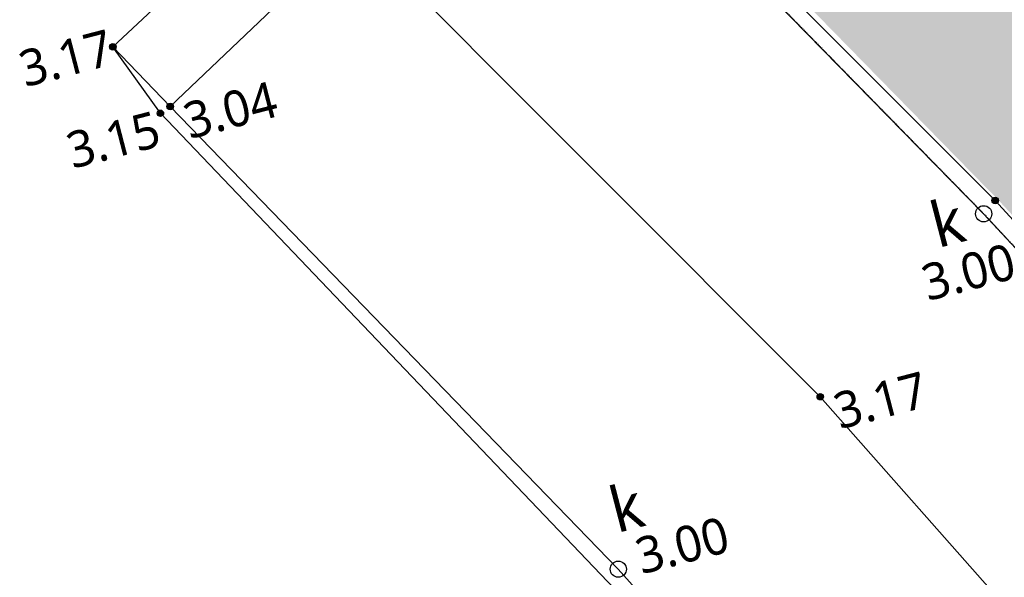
# Model space of a CAD drawing. Header units: millimetres. Extents: x 37875 to 299461, y 97699 to 271071.
# Tile 2 of 198: x 70852 to 80651, y 125796 to 131351. Entities that reach past the tile are written whole.
import ezdxf

# ---------------------------------------------------------------- set-up
doc = ezdxf.new("R2010")
doc.units = ezdxf.units.MM
doc.linetypes.add('VH-TROTTOIRBAND-SO', pattern=[15, 5, -2, 2, -2, 2, -2])
doc.layers.add('Hoogte inmeting Buiten Perceel', color=252, linetype='Continuous')
doc.layers.add('Terrein - Struyk Verwo - Hydro Lineo XL 50 Tegels', color=251, linetype='Continuous')
doc.layers.add('N-WE-VH-KANTOPSLUITING_TROTTOIRBAND_180X200-G', color=210, linetype='VH-TROTTOIRBAND-SO', lineweight=35)
doc.layers.add('Terrein - Struyk Verwo - Hydro Lineo XL  0 Solid Grijs', color=7, linetype='Continuous', true_color=0xb6b7b4)
doc.styles.add('20240327-SHE000-0150x1$0$Segoe UI', font='segoeui.ttf', dxfattribs={"height": 12})

# ---------------------------------------------------------------- blocks, each defined once
blk = doc.blocks.new('20240327-SHE000-0150x1$0$detailpunt')
h = blk.add_hatch(color=256)
edge = h.paths.add_edge_path()
edge.add_arc((0, 0), 0.1623463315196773, 0, 360)
blk.add_circle((0, 0), 0.1623463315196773)
blk = doc.blocks.new('Hoogten Buitenperceel')
for centre in [(-93270.74659121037, -54715.03087211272, 2995.445950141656), (-97679.71766522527, -57227.70502293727, 3001.197128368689)]:
    blk.add_circle(centre, 80.53675158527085)
at = {"xscale": 200, "yscale": 200, "zscale": 200}
for p in [(-101241.1055176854, -50928.75933343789, 3171.392323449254), (-101241.1055176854, -50928.75933343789, 3171.392323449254), (-101241.1055176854, -50928.75933343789, 3171.392323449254), (-100838.8617497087, -51647.00936258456, 3037.578053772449), (-100950.1282944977, -51687.69827628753, 3148.206449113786), (-93125.98511096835, -54616.26999730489, 3169.752841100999), (-95301.92028260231, -56070.65433419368, 3169.899529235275)]:
    blk.add_blockref('20240327-SHE000-0150x1$0$detailpunt', p, dxfattribs=at)
at = {"style": '20240327-SHE000-0150x1$0$Segoe UI'}
for s, height, p in [('3.17', 360, (-102186.9390743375, -51098.4317936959, 3171.392323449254)), ('3.15', 360, (-101933.6464797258, -52003.22330326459, 3148.206449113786)), ('3.04', 360, (-100732.5875192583, -52010.4857664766, 3037.578053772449)), ('k', 449.999988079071, (-93798.63445958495, -54932.39410603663, 2995.445950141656)), ('3.00', 360, (-94026.96763280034, -55417.27664405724, 2995.445950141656)), ('3.17', 360, (-95195.64605215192, -56434.13073802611, 3169.899529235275)), ('k', 449.999988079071, (-97603.20235031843, -56877.30813813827, 3001.197128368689)), ('3.00', 360, (-97468.14641922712, -57336.85714686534, 3001.197128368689))]:
    blk.add_text(s, height=height, dxfattribs=at).set_placement(p)
blk = doc.blocks.new('Inmeting Terrein Buiten Perceel')
for points in [[(-101.2411055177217, -50.92875933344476, 3.171392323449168), (-99.0343163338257, -49.7268847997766, 3.197580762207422), (-96.84402856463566, -48.46715994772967, 3.141256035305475)], [(-96.84402856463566, -48.46715994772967, 3.141256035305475), (-96.36302623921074, -49.09694950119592, 3.17915825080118), (-93.1259851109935, -54.61626999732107, 3.169752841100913), (-91.66071500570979, -57.38215455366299, 3.201690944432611)], [(-96.84402856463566, -48.46715994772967, 3.141256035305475), (-96.45263011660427, -49.16146109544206, 3.065482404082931), (-93.27074659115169, -54.71503087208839, 2.995445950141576), (-91.79545163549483, -57.44264134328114, 3.070562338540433)], [(-96.45263011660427, -49.16146109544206, 3.065482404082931), (-98.61957425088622, -50.41082059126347, 3.091018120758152), (-100.8388617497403, -51.64700936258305, 3.037578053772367)], [(-94.00843150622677, -58.62307291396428, 0), (-95.30192028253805, -56.07065433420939, 3.169899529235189), (-98.61957425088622, -50.41082059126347, 3.091018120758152), (-99.0343163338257, -49.7268847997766, 3.197580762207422)], [(-97.5277698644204, -57.82069736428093, 3.180650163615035), (-97.81583622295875, -57.3183011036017, 3.208675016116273), (-100.9501282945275, -51.68769827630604, 3.148206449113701), (-101.2411055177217, -50.92875933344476, 3.171392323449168)], [(-97.40861442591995, -57.75470811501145, 2.998847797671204), (-97.67971766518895, -57.22770502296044, 3.001197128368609), (-100.8388617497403, -51.64700936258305, 3.037578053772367), (-101.2411055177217, -50.92875933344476, 3.171392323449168)]]:
    blk.add_polyline3d(points)

msp = doc.modelspace()

# ---------------------------------------------------------------- hatches: boundary and pattern name
at = {"layer": 'Terrein - Struyk Verwo - Hydro Lineo XL  0 Solid Grijs'}
h = msp.add_hatch(color=256, dxfattribs=at)
h.dxf.hatch_style = 1
edge = h.paths.add_edge_path()
edge.add_line((86667.08133857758, 133605.2315811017), (85553.45141666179, 132605.6370480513))
edge.add_arc((81444.42927917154, 139289.8482107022), 7846.192821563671, 243.3934766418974, 301.58052010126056, ccw=False)
edge.add_line((77930.42639436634, 132274.5416944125), (80589.90902188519, 129555.3623258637))
edge.add_line((80589.90902187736, 129555.3623257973), (82707.80905655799, 127281.1426959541))
edge.add_arc((76828.5005625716, 122246.2177695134), 7740.590247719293, 29.620857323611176, 40.57610376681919, ccw=False)
edge.add_line((83557.5122594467, 126072.0691735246), (86684.82578860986, 128897.670816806))
edge.add_line((86684.8257886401, 128897.6708168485), (87194.49644631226, 128897.1618787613))
edge.add_line((87194.49644633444, 128897.1618787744), (87704.1671040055, 128896.6529408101))
edge.add_line((87704.16710396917, 128896.6529408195), (88304.16680482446, 128896.0538035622))
edge.add_line((88304.16680481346, 128896.0538035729), (100304.160822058, 128884.0710590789))
edge.add_line((100304.1608220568, 128884.071059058), (100316.4730919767, 141214.0649118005))
edge.add_line((100316.4730919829, 141214.0649117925), (102716.471895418, 141211.6683628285))
edge.add_line((102716.4718954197, 141211.6683628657), (102718.6415632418, 143384.4594897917))
edge.add_line((102718.6415632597, 143384.4594897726), (105118.6403666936, 143382.0629409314))
edge.add_line((105118.6403666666, 143382.0629409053), (105120.810034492, 145554.8540674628))
edge.add_line((105120.8100345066, 145554.8540674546), (107520.8088379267, 145552.4575185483))
edge.add_line((107520.8088379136, 145552.4575185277), (107522.9785057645, 147725.2486454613))
edge.add_line((107522.9785057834, 147725.2486454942), (109922.9773092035, 147722.8520965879))
edge.add_line((109922.9773091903, 147722.8520965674), (109925.1469770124, 149895.6432234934))
edge.add_line((109925.1469770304, 149895.6432234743), (112325.1457804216, 149893.2466745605))
edge.add_line((112325.1457804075, 149893.246674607), (112327.3154482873, 152066.0378015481))
edge.add_line((112327.3154483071, 152066.0378015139), (114727.3142517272, 152063.6412526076))
edge.add_line((114727.3142517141, 152063.6412525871), (114729.4839195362, 154236.4323795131))
edge.add_line((114729.4839195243, 154236.4323795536), (117129.4827229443, 154234.0358306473))
edge.add_line((117129.482722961, 154234.0358306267), (117131.6523907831, 156406.8269575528))
edge.add_line((117131.652390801, 156406.8269575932), (119531.6511942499, 156404.4304086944))
edge.add_line((119531.6511942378, 156404.4304086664), (119533.8208620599, 158577.2215355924))
edge.add_line((119533.8208620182, 158577.2215355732), (121933.8196654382, 158574.824986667))
edge.add_line((121933.8196654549, 158574.8249867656), (121935.9893333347, 160747.6161137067))
edge.add_line((121935.9893333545, 160747.6161136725), (124335.9881367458, 160745.2195647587))
edge.add_line((124335.9881367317, 160745.2195647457), (124338.1578045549, 162918.0106915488))
edge.add_line((124338.1578045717, 162918.0106915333), (126738.1566079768, 162915.6141426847))
edge.add_line((126738.1566079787, 162915.6141426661), (126740.3262758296, 165088.4052695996))
edge.add_line((126740.3262758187, 165088.405269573), (128840.325228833, 165086.3082892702))
edge.add_line((128840.3252288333, 165086.3082893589), (128842.22368819, 166987.5005254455))
edge.add_line((128842.2236882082, 166987.5005254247), (131402.3725807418, 166984.9440566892))
edge.add_line((131402.37258073, 166984.9440566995), (131404.427388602, 169042.7098743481))
edge.add_line((131404.4273885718, 169042.7098743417), (144004.463143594, 169030.1279505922))
edge.add_line((144004.4631436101, 169030.1279505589), (144011.6946662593, 176229.9630641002))
edge.add_line((144011.6946662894, 176229.9630640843), (144743.5703354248, 176229.2322404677))
edge.add_line((144743.5703354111, 176229.2322405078), (144748.6929587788, 181359.2296829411))
edge.add_line((144748.6929587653, 181359.2296829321), (147148.6917620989, 181356.8331340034))
edge.add_line((147148.6917621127, 181356.8331340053), (147146.1356067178, 183525.3544100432))
edge.add_line((147146.1356067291, 183525.3544100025), (149250.856114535, 183523.2527149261))
edge.add_line((149250.8561144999, 183523.2527150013), (149252.7588422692, 185428.7195165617))
edge.add_line((149252.7588422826, 185428.7195165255), (150742.1267036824, 186774.3853054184))
edge.add_line((150742.1267036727, 186774.3853053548), (152231.4945650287, 188120.0510942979))
edge.add_line((152231.494565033, 188120.051094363), (156810.2413640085, 192257.0162344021))
edge.add_line((156810.2413640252, 192257.0162344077), (163444.5160833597, 192250.3914444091))
edge.add_line((163444.5160833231, 192250.3914443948), (163441.5203737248, 189250.3929401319))
edge.add_line((163441.520373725, 189250.3929401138), (170341.516933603, 189243.5028081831))
edge.add_line((170341.5169336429, 189243.502808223), (170348.4391517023, 195473.9171884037))
edge.add_line((170348.4391516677, 195473.9171883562), (170355.5315828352, 199518.5186944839))
edge.add_line((170355.5315828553, 199518.5186945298), (170350.7942035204, 202007.1107801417))
edge.add_line((170350.7942035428, 202007.1107800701), (170349.695555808, 203444.3957816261))
edge.add_line((170349.6955557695, 203444.395781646), (170348.1431030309, 204488.7258807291))
edge.add_line((170348.1431030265, 204488.7258807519), (176318.2164821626, 209882.758946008))
edge.add_line((176318.2164821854, 209882.7589460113), (179818.2147444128, 209879.2639853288))
edge.add_line((179818.214744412, 209879.2639853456), (179820.5240697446, 213047.289544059))
edge.add_line((179820.5240697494, 213047.2895440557), (183321.3764702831, 213043.7937239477))
edge.add_line((183321.3764702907, 213043.7937239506), (183323.5461382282, 215216.5848509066))
edge.add_line((183323.5461381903, 215216.5848508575), (185723.5449416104, 215214.1883019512))
edge.add_line((185723.5449416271, 215214.1883019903), (185725.714609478, 217386.9794289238))
edge.add_line((185725.7146094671, 217386.9794288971), (188125.7134128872, 217384.5828799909))
edge.add_line((188125.7134129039, 217384.5828799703), (188127.4155854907, 219089.2058046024))
edge.add_line((188127.4155854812, 219089.2058046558), (190527.4143889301, 219086.809255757))
edge.add_line((190527.414388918, 219086.809255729), (190529.6392722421, 221314.8953638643))
edge.add_line((190529.6392722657, 221314.8953638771), (192629.6382252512, 221312.7983835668))
edge.add_line((192629.6382252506, 221312.7983835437), (192632.7343676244, 224413.397754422))
edge.add_arc((185176.2764753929, 229285.2663065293), 8906.956129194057, 326.8403740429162, 364.3411159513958)
edge.add_arc((185113.2463353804, 229290.6587827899), 8969.40300132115, 364.2762912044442, 398.9877143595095)
edge.add_line((192084.9918430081, 234933.7922011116), (188484.377384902, 238908.3049918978))
edge.add_line((188484.3773848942, 238908.3049919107), (186712.6955498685, 240962.5423860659))
edge.add_line((186712.6955498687, 240962.5423860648), (182234.0977548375, 236716.1170827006))
edge.add_line((182234.0977547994, 236716.1170827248), (184294.0275854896, 234554.2576613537))
edge.add_arc((177711.7653394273, 228661.70324559), 8834.499070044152, -31.58431276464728, 41.83545197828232, ccw=False)
edge.add_arc((161043.4012263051, 237963.7273376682), 27917.38151726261, 314.9676340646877, 330.0700607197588, ccw=False)
edge.add_line((180772.8165684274, 218212.0094114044), (177997.1169734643, 218214.7811249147))
edge.add_line((177997.1169734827, 218214.7811249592), (177995.0199930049, 216114.7821681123))
edge.add_line((177995.0199929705, 216114.7821681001), (175344.0545203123, 216117.4293229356))
edge.add_line((175344.0545203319, 216117.4293229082), (175341.6579714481, 213717.4305194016))
edge.add_line((175341.6579714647, 213717.4305194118), (172690.6924988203, 213720.0776743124))
edge.add_line((172690.6924988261, 213720.0776743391), (172688.2959499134, 211320.078870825))
edge.add_line((172688.2959498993, 211320.0788708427), (170037.3304772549, 211322.7260257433))
edge.add_line((170037.3304772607, 211322.7260257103), (170034.9339283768, 208922.7272222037))
edge.add_line((170034.9339283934, 208922.727222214), (167383.9684557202, 208925.3743771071))
edge.add_line((167383.9684556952, 208925.3743770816), (167381.5719068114, 206525.375573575))
edge.add_line((167381.571906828, 206525.3755735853), (164730.6064341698, 206528.0227284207))
edge.add_line((164730.6064341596, 206528.0227284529), (164728.2098852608, 204128.023925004))
edge.add_line((164728.2098852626, 204128.0239250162), (162077.2444126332, 204130.6710798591))
edge.add_line((162077.244412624, 204130.6710798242), (162074.8478637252, 201730.6722763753))
edge.add_line((162074.8478637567, 201730.6722763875), (159423.8823910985, 201733.3194312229))
edge.add_line((159423.8823910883, 201733.3194311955), (159421.4858422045, 199333.3206276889))
edge.add_line((159421.4858421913, 199333.3206276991), (156770.5203695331, 199335.9677825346))
edge.add_line((156770.5203695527, 199335.9677825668), (156768.1238206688, 196935.9689790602))
edge.add_line((156768.1238206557, 196935.9689790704), (154117.1583479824, 196938.6161339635))
edge.add_line((154117.1583479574, 196938.6161339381), (154114.7617990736, 194538.6173304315))
edge.add_line((154114.7617990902, 194538.6173304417), (151463.796326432, 194541.2644852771))
edge.add_line((151463.7963264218, 194541.2644852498), (151461.399777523, 192141.2656818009))
edge.add_line((151461.3997775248, 192141.265681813), (148810.4343048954, 192143.9128366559))
edge.add_line((148810.434304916, 192143.9128366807), (148808.0377560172, 189743.9140332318))
edge.add_line((148808.037756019, 189743.9140332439), (146157.0722833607, 189746.5611880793))
edge.add_line((146157.0722833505, 189746.5611880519), (146154.6757344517, 187346.5623846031))
edge.add_line((146154.6757344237, 187346.5623845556), (143503.7102617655, 187349.209539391))
edge.add_line((143503.7102617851, 187349.2095393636), (143501.3137129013, 184949.210735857))
edge.add_line((143501.3137128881, 184949.2107358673), (140850.3482402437, 184951.8578907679))
edge.add_line((140850.3482402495, 184951.8578908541), (140847.9516913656, 182551.8590873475))
edge.add_line((140847.9516913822, 182551.8590872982), (138196.986218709, 182554.5062421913))
edge.add_line((138196.9862187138, 182554.5062422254), (138194.58966983, 180154.5074387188))
edge.add_line((138194.5896698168, 180154.5074386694), (135543.6241971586, 180157.1545935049))
edge.add_line((135543.6241971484, 180157.1545934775), (135541.2276482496, 177757.1557900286))
edge.add_line((135541.2276482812, 177757.1557900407), (132890.2621756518, 177759.8029448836))
edge.add_line((132890.2621756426, 177759.802944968), (132887.8656267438, 175359.8041415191))
edge.add_line((132887.8656267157, 175359.8041414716), (130236.9001540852, 175362.4512964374))
edge.add_line((130236.9001541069, 175362.4512964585), (130234.5036052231, 172962.4524929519))
edge.add_line((130234.5036052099, 172962.4524929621), (127583.5381325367, 172965.0996478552))
edge.add_line((127583.5381325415, 172965.0996478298), (127581.1415836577, 170565.1008443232))
edge.add_line((127581.1415836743, 170565.1008443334), (124930.1761110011, 170567.7479992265))
edge.add_line((124930.1761109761, 170567.7479992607), (124927.7795620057, 168167.7491957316))
edge.add_line((124927.7795620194, 168167.7491957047), (122276.8140894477, 168170.3963505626))
edge.add_line((122276.8140894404, 168170.3963505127), (122274.4175405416, 165770.3975470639))
edge.add_line((122274.4175405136, 165770.397547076), (119623.4520678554, 165773.0447019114))
edge.add_line((119623.452067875, 165773.044701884), (119621.0555189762, 163373.0458984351))
edge.add_line((119621.0555190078, 163373.0458984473), (116970.0900463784, 163375.6930532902))
edge.add_line((116970.0900463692, 163375.6930533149), (116967.6934974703, 160975.694249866))
edge.add_line((116967.6934974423, 160975.6942498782), (114316.7280247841, 160978.3414047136))
edge.add_line((114316.7280248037, 160978.3414046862), (114314.3314759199, 158578.3426011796))
edge.add_line((114314.3314759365, 158578.3426011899), (111663.3660032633, 158580.989756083))
edge.add_line((111663.3660032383, 158580.9897560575), (111660.9694543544, 156180.9909525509))
edge.add_line((111660.9694543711, 156180.9909525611), (109010.0039817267, 156183.6381074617))
edge.add_line((109010.0039817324, 156183.6381074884), (109007.6074328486, 153783.6393039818))
edge.add_line((109007.6074328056, 153783.639303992), (106356.6419601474, 153786.2864588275))
edge.add_line((106356.641960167, 153786.2864588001), (106354.2454112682, 151386.2876553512))
edge.add_line((106354.2454112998, 151386.2876553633), (103703.2799386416, 151388.9348101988))
edge.add_line((103703.2799386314, 151388.9348101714), (103700.8833897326, 148988.9360067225))
edge.add_line((103700.8833897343, 148988.9360067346), (101049.917917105, 148991.5831615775))
edge.add_line((101049.9179170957, 148991.5831616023), (101047.5213682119, 146591.5843580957))
edge.add_line((101047.5213682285, 146591.5843581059), (98396.5558955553, 146594.231512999))
edge.add_line((98396.5558955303, 146594.2315129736), (98394.15934664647, 144194.2327094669))
edge.add_line((98394.15934666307, 144194.2327094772), (95743.19387398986, 144196.8798643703))
edge.add_line((95743.19387396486, 144196.8798643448), (95740.79732508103, 141796.8810608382))
edge.add_line((95740.79732509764, 141796.8810608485), (93089.83185246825, 141799.5282156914))
edge.add_line((93089.83185245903, 141799.5282157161), (93087.43530356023, 139399.5294122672))
edge.add_line((93087.4353035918, 139399.5294122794), (90436.46983093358, 139402.1765671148))
edge.add_line((90436.46983089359, 139402.1765670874), (90434.07328199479, 137002.1777636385))
edge.add_line((90434.07328202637, 137002.1777636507), (87783.10780939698, 137004.8249184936))
edge.add_line((87783.10780938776, 137004.8249184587), (87780.71126049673, 134604.8261141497))
edge.add_line((87780.71126052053, 134604.8261141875), (86667.08133860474, 133605.2315811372))
at = {"layer": 'Terrein - Struyk Verwo - Hydro Lineo XL 50 Tegels'}
h = msp.add_hatch(dxfattribs=at)
h.set_pattern_fill('AVH-PLANKEN_02-SO', color=256, scale=40, angle=359.9427865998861, pattern_type=2)
h.set_pattern_definition([(359.9427865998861, (-39679091.96540376, -435187440.3575831), (0.07988496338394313, 79.99996011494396), []), (89.94278659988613, (-39679091.96540376, -435187440.3575831), (-159.84015030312, 160.1596901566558), [79.99999999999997, -559.9999999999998]), (89.94278659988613, (-39678771.88567834, -435187360.6771628), (-159.84015030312, 160.1596901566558), [79.99999999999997, -559.9999999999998])])
edge = h.paths.add_edge_path()
edge.add_line((86667.08133857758, 133605.2315811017), (85553.45141666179, 132605.6370480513))
edge.add_arc((81444.42927917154, 139289.8482107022), 7846.192821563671, 243.3934766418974, 301.58052010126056, ccw=False)
edge.add_line((77930.42639436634, 132274.5416944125), (80589.90902188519, 129555.3623258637))
edge.add_line((80589.90902187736, 129555.3623257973), (82707.80905655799, 127281.1426959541))
edge.add_arc((76828.5005625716, 122246.2177695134), 7740.590247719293, 29.620857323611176, 40.57610376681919, ccw=False)
edge.add_line((83557.5122594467, 126072.0691735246), (86684.82578860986, 128897.670816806))
edge.add_line((86684.8257886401, 128897.6708168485), (87194.49644631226, 128897.1618787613))
edge.add_line((87194.49644633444, 128897.1618787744), (87704.1671040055, 128896.6529408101))
edge.add_line((87704.16710396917, 128896.6529408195), (88304.16680482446, 128896.0538035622))
edge.add_line((88304.16680481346, 128896.0538035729), (100304.160822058, 128884.0710590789))
edge.add_line((100304.1608220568, 128884.071059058), (100316.4730919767, 141214.0649118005))
edge.add_line((100316.4730919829, 141214.0649117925), (102716.471895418, 141211.6683628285))
edge.add_line((102716.4718954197, 141211.6683628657), (102718.6415632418, 143384.4594897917))
edge.add_line((102718.6415632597, 143384.4594897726), (105118.6403666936, 143382.0629409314))
edge.add_line((105118.6403666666, 143382.0629409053), (105120.810034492, 145554.8540674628))
edge.add_line((105120.8100345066, 145554.8540674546), (107520.8088379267, 145552.4575185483))
edge.add_line((107520.8088379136, 145552.4575185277), (107522.9785057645, 147725.2486454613))
edge.add_line((107522.9785057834, 147725.2486454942), (109922.9773092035, 147722.8520965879))
edge.add_line((109922.9773091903, 147722.8520965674), (109925.1469770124, 149895.6432234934))
edge.add_line((109925.1469770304, 149895.6432234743), (112325.1457804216, 149893.2466745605))
edge.add_line((112325.1457804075, 149893.246674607), (112327.3154482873, 152066.0378015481))
edge.add_line((112327.3154483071, 152066.0378015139), (114727.3142517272, 152063.6412526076))
edge.add_line((114727.3142517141, 152063.6412525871), (114729.4839195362, 154236.4323795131))
edge.add_line((114729.4839195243, 154236.4323795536), (117129.4827229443, 154234.0358306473))
edge.add_line((117129.482722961, 154234.0358306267), (117131.6523907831, 156406.8269575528))
edge.add_line((117131.652390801, 156406.8269575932), (119531.6511942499, 156404.4304086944))
edge.add_line((119531.6511942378, 156404.4304086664), (119533.8208620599, 158577.2215355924))
edge.add_line((119533.8208620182, 158577.2215355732), (121933.8196654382, 158574.824986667))
edge.add_line((121933.8196654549, 158574.8249867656), (121935.9893333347, 160747.6161137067))
edge.add_line((121935.9893333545, 160747.6161136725), (124335.9881367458, 160745.2195647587))
edge.add_line((124335.9881367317, 160745.2195647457), (124338.1578045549, 162918.0106915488))
edge.add_line((124338.1578045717, 162918.0106915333), (126738.1566079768, 162915.6141426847))
edge.add_line((126738.1566079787, 162915.6141426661), (126740.3262758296, 165088.4052695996))
edge.add_line((126740.3262758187, 165088.405269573), (128840.325228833, 165086.3082892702))
edge.add_line((128840.3252288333, 165086.3082893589), (128842.22368819, 166987.5005254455))
edge.add_line((128842.2236882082, 166987.5005254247), (131402.3725807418, 166984.9440566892))
edge.add_line((131402.37258073, 166984.9440566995), (131404.427388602, 169042.7098743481))
edge.add_line((131404.4273885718, 169042.7098743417), (144004.463143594, 169030.1279505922))
edge.add_line((144004.4631436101, 169030.1279505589), (144011.6946662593, 176229.9630641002))
edge.add_line((144011.6946662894, 176229.9630640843), (144743.5703354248, 176229.2322404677))
edge.add_line((144743.5703354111, 176229.2322405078), (144748.6929587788, 181359.2296829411))
edge.add_line((144748.6929587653, 181359.2296829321), (147148.6917620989, 181356.8331340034))
edge.add_line((147148.6917621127, 181356.8331340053), (147146.1356067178, 183525.3544100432))
edge.add_line((147146.1356067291, 183525.3544100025), (149250.856114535, 183523.2527149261))
edge.add_line((149250.8561144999, 183523.2527150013), (149252.7588422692, 185428.7195165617))
edge.add_line((149252.7588422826, 185428.7195165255), (150742.1267036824, 186774.3853054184))
edge.add_line((150742.1267036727, 186774.3853053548), (152231.4945650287, 188120.0510942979))
edge.add_line((152231.494565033, 188120.051094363), (156810.2413640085, 192257.0162344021))
edge.add_line((156810.2413640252, 192257.0162344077), (163444.5160833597, 192250.3914444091))
edge.add_line((163444.5160833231, 192250.3914443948), (163441.5203737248, 189250.3929401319))
edge.add_line((163441.520373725, 189250.3929401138), (170341.516933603, 189243.5028081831))
edge.add_line((170341.5169336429, 189243.502808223), (170348.4391517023, 195473.9171884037))
edge.add_line((170348.4391516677, 195473.9171883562), (170355.5315828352, 199518.5186944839))
edge.add_line((170355.5315828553, 199518.5186945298), (170350.7942035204, 202007.1107801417))
edge.add_line((170350.7942035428, 202007.1107800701), (170349.695555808, 203444.3957816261))
edge.add_line((170349.6955557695, 203444.395781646), (170348.1431030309, 204488.7258807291))
edge.add_line((170348.1431030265, 204488.7258807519), (176318.2164821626, 209882.758946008))
edge.add_line((176318.2164821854, 209882.7589460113), (179818.2147444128, 209879.2639853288))
edge.add_line((179818.214744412, 209879.2639853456), (179820.5240697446, 213047.289544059))
edge.add_line((179820.5240697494, 213047.2895440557), (183321.3764702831, 213043.7937239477))
edge.add_line((183321.3764702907, 213043.7937239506), (183323.5461382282, 215216.5848509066))
edge.add_line((183323.5461381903, 215216.5848508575), (185723.5449416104, 215214.1883019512))
edge.add_line((185723.5449416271, 215214.1883019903), (185725.714609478, 217386.9794289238))
edge.add_line((185725.7146094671, 217386.9794288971), (188125.7134128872, 217384.5828799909))
edge.add_line((188125.7134129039, 217384.5828799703), (188127.4155854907, 219089.2058046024))
edge.add_line((188127.4155854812, 219089.2058046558), (190527.4143889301, 219086.809255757))
edge.add_line((190527.414388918, 219086.809255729), (190529.6392722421, 221314.8953638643))
edge.add_line((190529.6392722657, 221314.8953638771), (192629.6382252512, 221312.7983835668))
edge.add_line((192629.6382252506, 221312.7983835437), (192632.7343676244, 224413.397754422))
edge.add_arc((185176.2764753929, 229285.2663065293), 8906.956129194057, 326.8403740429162, 364.3411159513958)
edge.add_arc((185113.2463353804, 229290.6587827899), 8969.40300132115, 364.2762912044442, 398.9877143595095)
edge.add_line((192084.9918430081, 234933.7922011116), (188484.377384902, 238908.3049918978))
edge.add_line((188484.3773848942, 238908.3049919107), (186712.6955498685, 240962.5423860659))
edge.add_line((186712.6955498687, 240962.5423860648), (182234.0977548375, 236716.1170827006))
edge.add_line((182234.0977547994, 236716.1170827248), (184294.0275854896, 234554.2576613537))
edge.add_arc((177711.7653394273, 228661.70324559), 8834.499070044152, -31.58431276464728, 41.83545197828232, ccw=False)
edge.add_arc((161043.4012263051, 237963.7273376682), 27917.38151726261, 314.9676340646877, 330.0700607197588, ccw=False)
edge.add_line((180772.8165684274, 218212.0094114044), (177997.1169734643, 218214.7811249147))
edge.add_line((177997.1169734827, 218214.7811249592), (177995.0199930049, 216114.7821681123))
edge.add_line((177995.0199929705, 216114.7821681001), (175344.0545203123, 216117.4293229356))
edge.add_line((175344.0545203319, 216117.4293229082), (175341.6579714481, 213717.4305194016))
edge.add_line((175341.6579714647, 213717.4305194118), (172690.6924988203, 213720.0776743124))
edge.add_line((172690.6924988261, 213720.0776743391), (172688.2959499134, 211320.078870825))
edge.add_line((172688.2959498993, 211320.0788708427), (170037.3304772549, 211322.7260257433))
edge.add_line((170037.3304772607, 211322.7260257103), (170034.9339283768, 208922.7272222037))
edge.add_line((170034.9339283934, 208922.727222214), (167383.9684557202, 208925.3743771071))
edge.add_line((167383.9684556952, 208925.3743770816), (167381.5719068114, 206525.375573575))
edge.add_line((167381.571906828, 206525.3755735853), (164730.6064341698, 206528.0227284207))
edge.add_line((164730.6064341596, 206528.0227284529), (164728.2098852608, 204128.023925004))
edge.add_line((164728.2098852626, 204128.0239250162), (162077.2444126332, 204130.6710798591))
edge.add_line((162077.244412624, 204130.6710798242), (162074.8478637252, 201730.6722763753))
edge.add_line((162074.8478637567, 201730.6722763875), (159423.8823910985, 201733.3194312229))
edge.add_line((159423.8823910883, 201733.3194311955), (159421.4858422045, 199333.3206276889))
edge.add_line((159421.4858421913, 199333.3206276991), (156770.5203695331, 199335.9677825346))
edge.add_line((156770.5203695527, 199335.9677825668), (156768.1238206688, 196935.9689790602))
edge.add_line((156768.1238206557, 196935.9689790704), (154117.1583479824, 196938.6161339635))
edge.add_line((154117.1583479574, 196938.6161339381), (154114.7617990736, 194538.6173304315))
edge.add_line((154114.7617990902, 194538.6173304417), (151463.796326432, 194541.2644852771))
edge.add_line((151463.7963264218, 194541.2644852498), (151461.399777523, 192141.2656818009))
edge.add_line((151461.3997775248, 192141.265681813), (148810.4343048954, 192143.9128366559))
edge.add_line((148810.434304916, 192143.9128366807), (148808.0377560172, 189743.9140332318))
edge.add_line((148808.037756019, 189743.9140332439), (146157.0722833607, 189746.5611880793))
edge.add_line((146157.0722833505, 189746.5611880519), (146154.6757344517, 187346.5623846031))
edge.add_line((146154.6757344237, 187346.5623845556), (143503.7102617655, 187349.209539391))
edge.add_line((143503.7102617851, 187349.2095393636), (143501.3137129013, 184949.210735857))
edge.add_line((143501.3137128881, 184949.2107358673), (140850.3482402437, 184951.8578907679))
edge.add_line((140850.3482402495, 184951.8578908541), (140847.9516913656, 182551.8590873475))
edge.add_line((140847.9516913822, 182551.8590872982), (138196.986218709, 182554.5062421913))
edge.add_line((138196.9862187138, 182554.5062422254), (138194.58966983, 180154.5074387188))
edge.add_line((138194.5896698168, 180154.5074386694), (135543.6241971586, 180157.1545935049))
edge.add_line((135543.6241971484, 180157.1545934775), (135541.2276482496, 177757.1557900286))
edge.add_line((135541.2276482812, 177757.1557900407), (132890.2621756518, 177759.8029448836))
edge.add_line((132890.2621756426, 177759.802944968), (132887.8656267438, 175359.8041415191))
edge.add_line((132887.8656267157, 175359.8041414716), (130236.9001540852, 175362.4512964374))
edge.add_line((130236.9001541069, 175362.4512964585), (130234.5036052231, 172962.4524929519))
edge.add_line((130234.5036052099, 172962.4524929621), (127583.5381325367, 172965.0996478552))
edge.add_line((127583.5381325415, 172965.0996478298), (127581.1415836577, 170565.1008443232))
edge.add_line((127581.1415836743, 170565.1008443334), (124930.1761110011, 170567.7479992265))
edge.add_line((124930.1761109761, 170567.7479992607), (124927.7795620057, 168167.7491957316))
edge.add_line((124927.7795620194, 168167.7491957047), (122276.8140894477, 168170.3963505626))
edge.add_line((122276.8140894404, 168170.3963505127), (122274.4175405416, 165770.3975470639))
edge.add_line((122274.4175405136, 165770.397547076), (119623.4520678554, 165773.0447019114))
edge.add_line((119623.452067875, 165773.044701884), (119621.0555189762, 163373.0458984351))
edge.add_line((119621.0555190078, 163373.0458984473), (116970.0900463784, 163375.6930532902))
edge.add_line((116970.0900463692, 163375.6930533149), (116967.6934974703, 160975.694249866))
edge.add_line((116967.6934974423, 160975.6942498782), (114316.7280247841, 160978.3414047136))
edge.add_line((114316.7280248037, 160978.3414046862), (114314.3314759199, 158578.3426011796))
edge.add_line((114314.3314759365, 158578.3426011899), (111663.3660032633, 158580.989756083))
edge.add_line((111663.3660032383, 158580.9897560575), (111660.9694543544, 156180.9909525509))
edge.add_line((111660.9694543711, 156180.9909525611), (109010.0039817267, 156183.6381074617))
edge.add_line((109010.0039817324, 156183.6381074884), (109007.6074328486, 153783.6393039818))
edge.add_line((109007.6074328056, 153783.639303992), (106356.6419601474, 153786.2864588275))
edge.add_line((106356.641960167, 153786.2864588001), (106354.2454112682, 151386.2876553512))
edge.add_line((106354.2454112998, 151386.2876553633), (103703.2799386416, 151388.9348101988))
edge.add_line((103703.2799386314, 151388.9348101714), (103700.8833897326, 148988.9360067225))
edge.add_line((103700.8833897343, 148988.9360067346), (101049.917917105, 148991.5831615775))
edge.add_line((101049.9179170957, 148991.5831616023), (101047.5213682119, 146591.5843580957))
edge.add_line((101047.5213682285, 146591.5843581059), (98396.5558955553, 146594.231512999))
edge.add_line((98396.5558955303, 146594.2315129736), (98394.15934664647, 144194.2327094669))
edge.add_line((98394.15934666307, 144194.2327094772), (95743.19387398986, 144196.8798643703))
edge.add_line((95743.19387396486, 144196.8798643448), (95740.79732508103, 141796.8810608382))
edge.add_line((95740.79732509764, 141796.8810608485), (93089.83185246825, 141799.5282156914))
edge.add_line((93089.83185245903, 141799.5282157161), (93087.43530356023, 139399.5294122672))
edge.add_line((93087.4353035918, 139399.5294122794), (90436.46983093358, 139402.1765671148))
edge.add_line((90436.46983089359, 139402.1765670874), (90434.07328199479, 137002.1777636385))
edge.add_line((90434.07328202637, 137002.1777636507), (87783.10780939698, 137004.8249184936))
edge.add_line((87783.10780938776, 137004.8249184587), (87780.71126049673, 134604.8261141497))
edge.add_line((87780.71126052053, 134604.8261141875), (86667.08133860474, 133605.2315811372))

# ---------------------------------------------------------------- linework, layer by layer
at = {"layer": 'N-WE-VH-KANTOPSLUITING_TROTTOIRBAND_180X200-G', "flags": 128}
msp.add_lwpolyline([(75969.87880709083, 133993.0624246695), (80445.2152689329, 129417.2692051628), (82558.59055783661, 127147.9082869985, -0.1521770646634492), (84328.68840285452, 123025.7584307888)], format="xyb", dxfattribs=at)

# ---------------------------------------------------------------- block references
at = {"layer": 'Hoogte inmeting Buiten Perceel', "rotation": 14.55382537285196}
msp.add_blockref('Hoogten Buitenperceel', (156973.782726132, 205814.5540781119), dxfattribs=at)
at = {"layer": 'Hoogte inmeting Buiten Perceel', "xscale": 1000, "yscale": 1000, "zscale": 1000, "rotation": 14.55382537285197}
msp.add_blockref('Inmeting Terrein Buiten Perceel', (156973.782726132, 205814.5540781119), dxfattribs=at)

doc.saveas('drawing.dxf')
